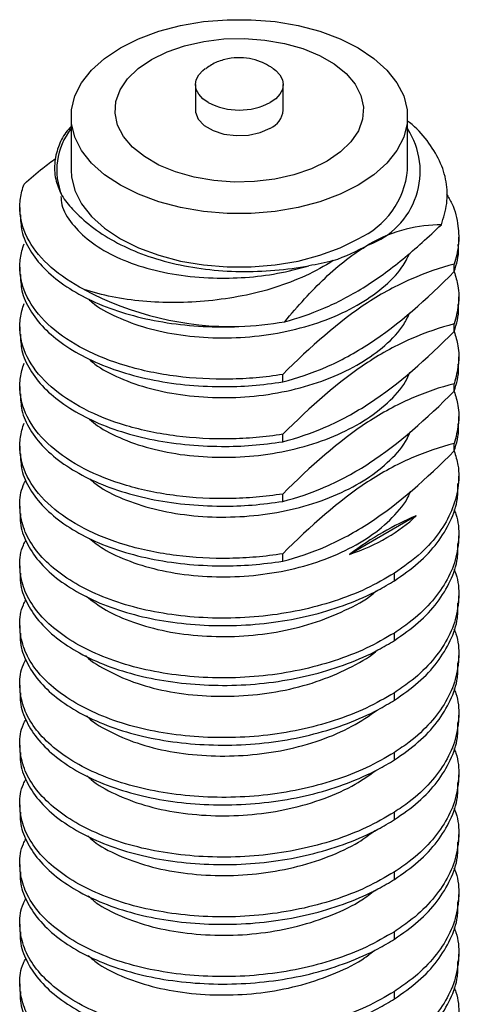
# Model space of a CAD drawing. Header units: millimetres. Extents: x 7 to 1365, y 7 to 1048.
# Tile 12 of 14: x 239 to 245, y 169 to 182. Entities that reach past the tile are written whole.
import ezdxf

# ---------------------------------------------------------------- set-up
doc = ezdxf.new("R2010")
doc.units = ezdxf.units.MM

msp = doc.modelspace()

# ---------------------------------------------------------------- linework, layer by layer
for p, q in [((241.679, 181.459), (241.653, 181.442)), ((241.512, 181.224), (241.512, 180.874)), ((242.712, 180.874), (242.712, 181.224)), ((239.812, 180.787), (239.812, 180.057)), ((244.412, 180.057), (244.412, 180.787)), ((239.112, 179.547), (239.112, 179.445)), ((245.112, 179.037), (245.112, 179.139)), ((239.112, 178.73), (239.112, 178.629)), ((245.052, 178.668), (245.052, 178.77)), ((245.112, 178.22), (245.112, 178.322)), ((239.112, 177.914), (239.112, 177.812)), ((245.052, 177.851), (245.052, 177.953)), ((245.112, 177.404), (245.112, 177.506)), ((242.707, 177.161), (242.707, 177.263)), ((245.052, 177.035), (245.052, 177.137)), ((239.112, 177.097), (239.112, 176.995)), ((245.112, 176.587), (245.112, 176.689)), ((242.707, 176.344), (242.707, 176.446)), ((245.052, 176.218), (245.052, 176.32)), ((239.112, 176.281), (239.112, 176.179)), ((245.112, 175.771), (245.112, 175.872)), ((242.707, 175.528), (242.707, 175.629)), ((239.112, 175.464), (239.112, 175.362)), ((244.53, 175.33), (243.617, 174.803)), ((245.112, 174.954), (245.112, 175.056)), ((242.707, 174.711), (242.707, 174.813)), ((239.112, 174.648), (239.112, 174.546)), ((244.233, 174.444), (244.233, 174.546)), ((245.112, 174.138), (245.112, 174.239)), ((239.112, 173.831), (239.112, 173.729)), ((244.233, 173.627), (244.233, 173.729)), ((245.112, 173.321), (245.112, 173.423)), ((239.112, 173.015), (239.112, 172.913)), ((244.233, 172.811), (244.233, 172.913)), ((245.112, 172.505), (245.112, 172.606)), ((239.112, 172.198), (239.112, 172.096)), ((244.233, 171.994), (244.233, 172.096)), ((245.112, 171.688), (245.112, 171.79)), ((239.112, 171.382), (239.112, 171.28)), ((244.233, 171.178), (244.233, 171.28)), ((245.112, 170.871), (245.112, 170.973)), ((239.112, 170.565), (239.112, 170.463)), ((244.233, 170.361), (244.233, 170.463)), ((245.112, 170.055), (245.112, 170.157)), ((239.112, 169.748), (239.112, 169.647)), ((244.233, 169.545), (244.233, 169.647)), ((245.112, 169.238), (245.112, 169.34)), ((239.112, 168.932), (239.112, 168.83)), ((244.233, 168.728), (244.233, 168.83))]:
    msp.add_line(p, q)
at = {"flags": 128}
for points in [[(240.486, 181.726), (240.734, 181.85), (241.01, 181.953), (241.308, 182.031), (241.623, 182.085), (241.948, 182.112), (242.276, 182.112), (242.601, 182.085), (242.916, 182.031), (243.214, 181.953), (243.49, 181.85), (243.738, 181.726), (243.953, 181.583), (244.131, 181.424), (244.267, 181.251), (244.36, 181.07), (244.406, 180.882), (244.406, 180.693), (244.36, 180.505), (244.267, 180.323), (244.131, 180.151), (243.953, 179.992), (243.738, 179.849)], [(240.91, 181.568), (241.124, 181.673), (241.365, 181.755), (241.627, 181.814), (241.902, 181.848), (242.182, 181.854), (242.461, 181.834), (242.73, 181.788), (242.982, 181.717), (243.211, 181.623), (243.409, 181.508), (243.572, 181.376), (243.696, 181.231), (243.776, 181.075), (243.811, 180.914), (243.799, 180.752), (243.741, 180.594), (243.639, 180.443), (243.496, 180.304), (243.314, 180.18)], [(243.738, 179.849), (243.49, 179.725), (243.214, 179.622), (242.916, 179.543), (242.601, 179.49), (242.276, 179.463), (241.948, 179.463), (241.623, 179.49), (241.308, 179.543), (241.01, 179.622), (240.734, 179.725), (240.486, 179.849), (240.271, 179.992), (240.093, 180.151), (239.957, 180.323), (239.865, 180.505), (239.818, 180.693), (239.818, 180.882), (239.865, 181.07), (239.957, 181.251), (240.093, 181.424), (240.271, 181.583), (240.486, 181.726)], [(243.314, 180.18), (243.1, 180.075), (242.859, 179.992), (242.597, 179.933), (242.322, 179.9), (242.042, 179.893), (241.763, 179.913), (241.494, 179.96), (241.242, 180.031), (241.013, 180.125), (240.815, 180.24), (240.652, 180.371), (240.528, 180.517), (240.448, 180.672), (240.414, 180.833), (240.425, 180.995), (240.483, 181.154), (240.585, 181.305), (240.729, 181.444), (240.91, 181.568)], [(241.688, 180.979), (241.613, 181.032), (241.558, 181.092), (241.524, 181.157), (241.512, 181.224), (241.524, 181.292), (241.558, 181.357), (241.613, 181.417), (241.647, 181.443)], [(242.577, 181.443), (242.611, 181.417), (242.666, 181.357), (242.701, 181.292), (242.712, 181.224), (242.701, 181.157), (242.666, 181.092), (242.611, 181.032), (242.536, 180.979)], [(241.512, 180.874), (241.514, 180.849), (241.55, 180.753), (241.632, 180.666), (241.753, 180.597), (241.902, 180.549), (242.069, 180.528), (242.24, 180.535), (242.4, 180.57), (242.536, 180.629)], [(239.812, 180.057), (239.818, 179.963), (239.865, 179.775), (239.957, 179.593), (240.093, 179.421), (240.271, 179.262), (240.486, 179.118), (240.734, 178.994), (241.01, 178.892), (241.308, 178.813), (241.623, 178.76), (241.948, 178.733), (242.276, 178.733), (242.601, 178.76), (242.916, 178.813), (243.214, 178.892), (243.49, 178.994), (243.738, 179.118)]]:
    msp.add_lwpolyline(points, dxfattribs=at)
for centre, radius, start, end in [((242.112, 181.798), 0.922, 242.6096, 297.3904), ((242.417, 180.9), 0.297, 293.7953, 354.8845), ((240.532, 180.058), 0.915, 141.8614, 202.5173), ((243.519, 180.04), 1.067, 289.7951, 33.1062), ((243.271, 180.165), 1.146, 294.0681, 354.6117), ((242.496, 181.464), 2.794, 288.7798, 299.6871), ((242.025, 182.243), 4.326, 241.9544, 271.0856)]:
    msp.add_arc(centre, radius, start, end)
for points, knots in [([(242.511, 181.483), (242.476, 181.503), (242.394, 181.547), (242.249, 181.585), (242.083, 181.598), (241.913, 181.572), (241.774, 181.525), (241.702, 181.475), (241.679, 181.459)], [0, 0, 0, 0, 0.138234, 0.317554, 0.506833, 0.702779, 0.903311, 1, 1, 1, 1]), ([(242.572, 181.444), (242.559, 181.455), (242.54, 181.47), (242.518, 181.48), (242.511, 181.483)], [0, 0, 0, 0, 0.689371, 1, 1, 1, 1]), ([(239.812, 180.654), (239.788, 180.626), (239.709, 180.537), (239.627, 180.365), (239.576, 180.141), (239.593, 179.914), (239.657, 179.772), (239.687, 179.708)], [0, 0, 0, 0, 0.094028, 0.307941, 0.547166, 0.793384, 1, 1, 1, 1]), ([(244.875, 179.31), (244.905, 179.407), (244.965, 179.6), (244.953, 179.895), (244.864, 180.185), (244.689, 180.458), (244.532, 180.64), (244.421, 180.72), (244.412, 180.727)], [0, 0, 0, 0, 0.198075, 0.396125, 0.59328, 0.790436, 0.983043, 1, 1, 1, 1]), ([(239.172, 179.865), (239.256, 179.941), (239.398, 180.068), (239.544, 180.173), (239.604, 180.216)], [0, 0, 0, 0, 0.591814, 1, 1, 1, 1]), ([(239.991, 178.424), (239.821, 178.513), (239.667, 178.615), (239.412, 178.839), (239.309, 178.961), (239.166, 179.215), (239.126, 179.346), (239.11, 179.541), (239.112, 179.605), (239.13, 179.735), (239.147, 179.8), (239.172, 179.865)], [0, 0, 0, 0, 0.25, 0.25, 0.5, 0.5, 0.75, 0.75, 0.875, 0.875, 1, 1, 1, 1]), ([(239.673, 179.695), (239.676, 179.658), (239.686, 179.529), (239.815, 179.32), (240.051, 179.084), (240.382, 178.881), (240.785, 178.723), (241.249, 178.619), (241.728, 178.574), (242.196, 178.583), (242.641, 178.636), (242.922, 178.71), (243.064, 178.748)], [0, 0, 0, 0, 0.046154, 0.157763, 0.269519, 0.378993, 0.488842, 0.60071, 0.712139, 0.806986, 0.902704, 1, 1, 1, 1]), ([(244.945, 179.732), (244.971, 179.688), (245.056, 179.546), (245.109, 179.307), (245.12, 179.028), (245.075, 178.856), (245.052, 178.77)], [0, 0, 0, 0, 0.142664, 0.464385, 0.732192, 1, 1, 1, 1]), ([(239.119, 179.445), (239.122, 179.371), (239.128, 179.207), (239.241, 178.959), (239.432, 178.71), (239.704, 178.484), (240.042, 178.286), (240.44, 178.125), (240.885, 178.005), (241.366, 177.932), (241.779, 177.908), (242.027, 177.915), (242.107, 177.917)], [0, 0, 0, 0, 0.088029, 0.195667, 0.303305, 0.410964, 0.518622, 0.626262, 0.733902, 0.841545, 0.949188, 1, 1, 1, 1]), ([(239.834, 179.522), (239.91, 179.441), (239.994, 179.363), (240.184, 179.215), (240.289, 179.146), (240.635, 178.956), (240.9, 178.856), (241.489, 178.714), (241.805, 178.675), (242.282, 178.668), (242.442, 178.674), (242.756, 178.701), (242.911, 178.722), (243.064, 178.748)], [0, 0, 0, 0, 0.125, 0.125, 0.25, 0.25, 0.5, 0.5, 0.75, 0.75, 0.875, 0.875, 1, 1, 1, 1]), ([(242.734, 177.984), (242.91, 178.031), (243.089, 178.091), (243.447, 178.244), (243.626, 178.337), (243.987, 178.561), (244.169, 178.693), (244.526, 178.985), (244.701, 179.144), (244.875, 179.31)], [0, 0, 0, 0, 0.25, 0.25, 0.5, 0.5, 0.75, 0.75, 1, 1, 1, 1]), ([(244.875, 179.31), (244.718, 179.308), (244.559, 179.291), (244.228, 179.207), (244.055, 179.138), (243.88, 179.037)], [0, 0, 0, 0, 0.5, 0.5, 1, 1, 1, 1]), ([(242.707, 177.263), (242.586, 177.243), (242.464, 177.228), (242.221, 177.207), (242.101, 177.201), (241.737, 177.195), (241.491, 177.208), (241.013, 177.268), (240.782, 177.316), (240.356, 177.442), (240.161, 177.52), (239.821, 177.696), (239.667, 177.798), (239.412, 178.022), (239.309, 178.145), (239.166, 178.398), (239.126, 178.53), (239.11, 178.724), (239.112, 178.789), (239.13, 178.919), (239.147, 178.984), (239.172, 179.049)], [0, 0, 0, 0, 0.0625, 0.0625, 0.125, 0.125, 0.25, 0.25, 0.375, 0.375, 0.5, 0.5, 0.625, 0.625, 0.75, 0.75, 0.875, 0.875, 0.9375, 0.9375, 1, 1, 1, 1]), ([(242.734, 177.984), (242.912, 178.198), (243.094, 178.4), (243.475, 178.761), (243.677, 178.92), (243.88, 179.037)], [0, 0, 0, 0, 0.5, 0.5, 1, 1, 1, 1]), ([(245.052, 178.668), (245.084, 178.772), (245.121, 178.894), (245.108, 179.018), (245.105, 179.037)], [0, 0, 0, 0, 0.845925, 1, 1, 1, 1]), ([(240.054, 178.291), (240.07, 178.275), (240.166, 178.184), (240.431, 178.045), (240.836, 177.891), (241.307, 177.793), (241.81, 177.754), (242.324, 177.774), (242.83, 177.858), (243.308, 178.002), (243.732, 178.199), (244.081, 178.442), (244.326, 178.685), (244.409, 178.853), (244.44, 178.918)], [0, 0, 0, 0, 0.01817, 0.109502, 0.201698, 0.295347, 0.388386, 0.479448, 0.572166, 0.665859, 0.758457, 0.849557, 0.942689, 1, 1, 1, 1]), ([(243.396, 178.819), (243.277, 178.743), (243.15, 178.674), (242.884, 178.551), (242.742, 178.496), (242.452, 178.404), (242.304, 178.366), (242.001, 178.308), (241.846, 178.285), (241.54, 178.255), (241.388, 178.246), (241.087, 178.244), (240.936, 178.25), (240.505, 178.29), (240.234, 178.344), (239.991, 178.424)], [0, 0, 0, 0, 0.125, 0.125, 0.25, 0.25, 0.375, 0.375, 0.5, 0.5, 0.625, 0.625, 0.75, 0.75, 1, 1, 1, 1]), ([(245.052, 178.77), (244.859, 178.719), (244.663, 178.654), (244.266, 178.481), (244.065, 178.373), (243.472, 177.986), (243.083, 177.638), (242.707, 177.263)], [0, 0, 0, 0, 0.25, 0.25, 0.5, 0.5, 1, 1, 1, 1]), ([(239.119, 178.629), (239.122, 178.555), (239.128, 178.39), (239.241, 178.142), (239.432, 177.893), (239.704, 177.667), (240.042, 177.469), (240.44, 177.308), (240.885, 177.189), (241.366, 177.115), (241.839, 177.09), (242.291, 177.104), (242.568, 177.142), (242.707, 177.161)], [0, 0, 0, 0, 0.078012, 0.173403, 0.268793, 0.364202, 0.45961, 0.555002, 0.650394, 0.745788, 0.841183, 0.920591, 1, 1, 1, 1]), ([(242.707, 177.161), (242.901, 177.211), (243.097, 177.276), (243.494, 177.449), (243.695, 177.558), (244.287, 177.944), (244.676, 178.293), (245.052, 178.668)], [0, 0, 0, 0, 0.25, 0.25, 0.5, 0.5, 1, 1, 1, 1]), ([(245.05, 178.666), (245.07, 178.602), (245.118, 178.452), (245.117, 178.212), (245.074, 178.039), (245.052, 177.953)], [0, 0, 0, 0, 0.27149, 0.635745, 1, 1, 1, 1]), ([(242.707, 176.446), (242.586, 176.426), (242.464, 176.411), (242.221, 176.39), (242.101, 176.384), (241.737, 176.378), (241.491, 176.391), (241.013, 176.452), (240.782, 176.499), (240.356, 176.625), (240.161, 176.703), (239.821, 176.88), (239.667, 176.982), (239.412, 177.206), (239.309, 177.328), (239.166, 177.582), (239.126, 177.713), (239.11, 177.908), (239.112, 177.972), (239.13, 178.102), (239.147, 178.167), (239.172, 178.232)], [0, 0, 0, 0, 0.0625, 0.0625, 0.125, 0.125, 0.25, 0.25, 0.375, 0.375, 0.5, 0.5, 0.625, 0.625, 0.75, 0.75, 0.875, 0.875, 0.9375, 0.9375, 1, 1, 1, 1]), ([(245.052, 177.851), (245.084, 177.955), (245.121, 178.078), (245.108, 178.201), (245.105, 178.22)], [0, 0, 0, 0, 0.8459248, 1, 1, 1, 1]), ([(240.061, 177.471), (240.086, 177.449), (240.194, 177.35), (240.475, 177.208), (240.888, 177.06), (241.365, 176.969), (241.87, 176.937), (242.384, 176.964), (242.889, 177.055), (243.361, 177.206), (243.777, 177.409), (244.116, 177.657), (244.346, 177.894), (244.418, 178.054), (244.443, 178.108)], [0, 0, 0, 0, 0.027495, 0.1185962, 0.2110085, 0.3046352, 0.3974086, 0.4883941, 0.5812742, 0.6748864, 0.767165, 0.8583432, 0.9515808, 1, 1, 1, 1]), ([(245.052, 177.953), (244.859, 177.903), (244.663, 177.838), (244.266, 177.665), (244.065, 177.556), (243.472, 177.17), (243.083, 176.821), (242.707, 176.446)], [0, 0, 0, 0, 0.25, 0.25, 0.5, 0.5, 1, 1, 1, 1]), ([(239.119, 177.812), (239.122, 177.738), (239.128, 177.574), (239.241, 177.326), (239.432, 177.077), (239.704, 176.851), (240.042, 176.653), (240.44, 176.492), (240.885, 176.372), (241.366, 176.298), (241.839, 176.274), (242.291, 176.288), (242.568, 176.325), (242.707, 176.344)], [0, 0, 0, 0, 0.078012, 0.173403, 0.268793, 0.364202, 0.45961, 0.555002, 0.650394, 0.745788, 0.841183, 0.920591, 1, 1, 1, 1]), ([(242.707, 176.344), (242.901, 176.394), (243.097, 176.46), (243.494, 176.633), (243.695, 176.741), (244.287, 177.128), (244.676, 177.476), (245.052, 177.851)], [0, 0, 0, 0, 0.25, 0.25, 0.5, 0.5, 1, 1, 1, 1]), ([(245.05, 177.849), (245.07, 177.785), (245.118, 177.635), (245.117, 177.395), (245.074, 177.223), (245.052, 177.137)], [0, 0, 0, 0, 0.27149, 0.635745, 1, 1, 1, 1]), ([(242.707, 175.629), (242.586, 175.61), (242.464, 175.595), (242.221, 175.574), (242.101, 175.568), (241.737, 175.562), (241.491, 175.575), (241.013, 175.635), (240.782, 175.683), (240.356, 175.809), (240.161, 175.886), (239.821, 176.063), (239.667, 176.165), (239.412, 176.389), (239.309, 176.512), (239.166, 176.765), (239.126, 176.897), (239.11, 177.091), (239.112, 177.156), (239.13, 177.286), (239.147, 177.351), (239.172, 177.415)], [0, 0, 0, 0, 0.0625, 0.0625, 0.125, 0.125, 0.25, 0.25, 0.375, 0.375, 0.5, 0.5, 0.625, 0.625, 0.75, 0.75, 0.875, 0.875, 0.9375, 0.9375, 1, 1, 1, 1]), ([(245.052, 177.035), (245.084, 177.138), (245.121, 177.261), (245.108, 177.384), (245.105, 177.404)], [0, 0, 0, 0, 0.845925, 1, 1, 1, 1]), ([(240.066, 176.653), (240.101, 176.622), (240.222, 176.517), (240.52, 176.371), (240.942, 176.23), (241.423, 176.146), (241.93, 176.121), (242.445, 176.155), (242.946, 176.253), (243.413, 176.411), (243.822, 176.619), (244.151, 176.872), (244.363, 177.102), (244.426, 177.25), (244.444, 177.292)], [0, 0, 0, 0, 0.037379, 0.128448, 0.221174, 0.314874, 0.407478, 0.498586, 0.591725, 0.685352, 0.777409, 0.868863, 0.962303, 1, 1, 1, 1]), ([(245.052, 177.137), (244.859, 177.086), (244.663, 177.021), (244.266, 176.848), (244.065, 176.739), (243.472, 176.353), (243.083, 176.004), (242.707, 175.629)], [0, 0, 0, 0, 0.25, 0.25, 0.5, 0.5, 1, 1, 1, 1]), ([(239.119, 176.996), (239.122, 176.922), (239.128, 176.757), (239.241, 176.509), (239.432, 176.26), (239.704, 176.034), (240.042, 175.836), (240.44, 175.675), (240.885, 175.555), (241.366, 175.482), (241.839, 175.457), (242.291, 175.471), (242.568, 175.509), (242.707, 175.528)], [0, 0, 0, 0, 0.078012, 0.173403, 0.268793, 0.364202, 0.45961, 0.555002, 0.650394, 0.745788, 0.841183, 0.920591, 1, 1, 1, 1]), ([(242.707, 175.528), (242.901, 175.578), (243.097, 175.643), (243.494, 175.816), (243.695, 175.925), (244.287, 176.311), (244.676, 176.66), (245.052, 177.035)], [0, 0, 0, 0, 0.25, 0.25, 0.5, 0.5, 1, 1, 1, 1]), ([(245.05, 177.032), (245.07, 176.969), (245.118, 176.819), (245.117, 176.578), (245.074, 176.406), (245.052, 176.32)], [0, 0, 0, 0, 0.27149, 0.635745, 1, 1, 1, 1]), ([(242.707, 174.813), (242.586, 174.793), (242.464, 174.778), (242.221, 174.757), (242.101, 174.751), (241.737, 174.745), (241.491, 174.758), (241.013, 174.818), (240.782, 174.866), (240.356, 174.992), (240.161, 175.07), (239.821, 175.247), (239.667, 175.348), (239.412, 175.573), (239.309, 175.695), (239.166, 175.949), (239.126, 176.08), (239.11, 176.275), (239.112, 176.339), (239.13, 176.469), (239.147, 176.534), (239.172, 176.599)], [0, 0, 0, 0, 0.0625, 0.0625, 0.125, 0.125, 0.25, 0.25, 0.375, 0.375, 0.5, 0.5, 0.625, 0.625, 0.75, 0.75, 0.875, 0.875, 0.9375, 0.9375, 1, 1, 1, 1]), ([(245.052, 176.218), (245.084, 176.322), (245.121, 176.445), (245.108, 176.568), (245.105, 176.587)], [0, 0, 0, 0, 0.845925, 1, 1, 1, 1]), ([(240.067, 175.836), (240.113, 175.797), (240.248, 175.685), (240.566, 175.536), (240.996, 175.401), (241.482, 175.323), (241.991, 175.305), (242.505, 175.347), (243.004, 175.452), (243.464, 175.617), (243.865, 175.83), (244.184, 176.088), (244.381, 176.31), (244.435, 176.447), (244.447, 176.478)], [0, 0, 0, 0, 0.047873, 0.138872, 0.231765, 0.325391, 0.417683, 0.508874, 0.602125, 0.695621, 0.787312, 0.879003, 0.972499, 1, 1, 1, 1]), ([(245.052, 176.32), (244.859, 176.27), (244.663, 176.205), (244.266, 176.032), (244.065, 175.923), (243.472, 175.537), (243.083, 175.188), (242.707, 174.813)], [0, 0, 0, 0, 0.25, 0.25, 0.5, 0.5, 1, 1, 1, 1]), ([(239.119, 176.179), (239.122, 176.105), (239.128, 175.941), (239.241, 175.693), (239.432, 175.444), (239.704, 175.218), (240.042, 175.019), (240.44, 174.858), (240.885, 174.739), (241.366, 174.665), (241.839, 174.641), (242.291, 174.655), (242.568, 174.692), (242.707, 174.711)], [0, 0, 0, 0, 0.0780124, 0.1734027, 0.2687932, 0.3642015, 0.4596097, 0.5550016, 0.6503937, 0.7457884, 0.8411829, 0.9205914, 1, 1, 1, 1]), ([(242.707, 174.711), (242.901, 174.761), (243.097, 174.826), (243.494, 175), (243.695, 175.108), (244.287, 175.495), (244.676, 175.843), (245.052, 176.218)], [0, 0, 0, 0, 0.25, 0.25, 0.5, 0.5, 1, 1, 1, 1]), ([(245.05, 176.216), (245.07, 176.152), (245.123, 175.985), (245.112, 175.709), (245.029, 175.398), (244.856, 175.1), (244.602, 174.806), (244.361, 174.636), (244.233, 174.546)], [0, 0, 0, 0, 0.107867, 0.281742, 0.455616, 0.629468, 0.80332, 1, 1, 1, 1]), ([(244.233, 174.546), (244.108, 174.473), (243.857, 174.328), (243.416, 174.158), (242.941, 174.031), (242.442, 173.952), (241.934, 173.924), (241.431, 173.944), (240.947, 174.012), (240.496, 174.125), (240.092, 174.282), (239.744, 174.475), (239.465, 174.698), (239.26, 174.944), (239.136, 175.207), (239.101, 175.478), (239.124, 175.687), (239.184, 175.798), (239.198, 175.824)], [0, 0, 0, 0, 0.065379, 0.130759, 0.196143, 0.261526, 0.326922, 0.392317, 0.457701, 0.523086, 0.588485, 0.653884, 0.719268, 0.784653, 0.850048, 0.915444, 0.980829, 1, 1, 1, 1]), ([(244.233, 174.444), (244.347, 174.523), (244.574, 174.682), (244.83, 174.959), (245.008, 175.256), (245.104, 175.53), (245.103, 175.703), (245.102, 175.771)], [0, 0, 0, 0, 0.2150293, 0.4300592, 0.6451027, 0.8601459, 1, 1, 1, 1]), ([(240.064, 175.021), (240.124, 174.973), (240.275, 174.853), (240.613, 174.7), (241.051, 174.572), (241.541, 174.501), (242.052, 174.49), (242.565, 174.54), (243.061, 174.652), (243.514, 174.823), (243.908, 175.041), (244.215, 175.304), (244.399, 175.519), (244.445, 175.645), (244.452, 175.666)], [0, 0, 0, 0, 0.059109, 0.149992, 0.242901, 0.336298, 0.428128, 0.519357, 0.612567, 0.705776, 0.797006, 0.888835, 0.982232, 1, 1, 1, 1]), ([(239.122, 175.362), (239.119, 175.331), (239.109, 175.209), (239.179, 174.998), (239.332, 174.741), (239.568, 174.504), (239.876, 174.292), (240.247, 174.112), (240.672, 173.973), (241.137, 173.877), (241.631, 173.829), (242.138, 173.827), (242.644, 173.876), (243.136, 173.974), (243.597, 174.12), (243.963, 174.282), (244.16, 174.4), (244.233, 174.444)], [0, 0, 0, 0, 0.025076, 0.096771, 0.168455, 0.240138, 0.311837, 0.383537, 0.45522, 0.526904, 0.598599, 0.670294, 0.741978, 0.813663, 0.885347, 0.95703, 1, 1, 1, 1]), ([(245.047, 175.419), (245.056, 175.397), (245.108, 175.273), (245.122, 175.039), (245.08, 174.727), (244.947, 174.42), (244.734, 174.132), (244.488, 173.901), (244.303, 173.776), (244.233, 173.729)], [0, 0, 0, 0, 0.037084, 0.209073, 0.381035, 0.552997, 0.724959, 0.89692, 1, 1, 1, 1]), ([(243.617, 174.803), (243.806, 174.866), (243.976, 174.944), (244.284, 175.122), (244.418, 175.221), (244.53, 175.33)], [0, 0, 0, 0, 0.5, 0.5, 1, 1, 1, 1]), ([(244.233, 173.729), (244.108, 173.657), (243.857, 173.512), (243.416, 173.342), (242.941, 173.215), (242.442, 173.136), (241.934, 173.108), (241.431, 173.128), (240.947, 173.196), (240.496, 173.309), (240.092, 173.465), (239.744, 173.658), (239.465, 173.882), (239.26, 174.128), (239.136, 174.39), (239.102, 174.661), (239.123, 174.866), (239.181, 174.974), (239.192, 174.996)], [0, 0, 0, 0, 0.065564, 0.131129, 0.196697, 0.262266, 0.327846, 0.393426, 0.458995, 0.524564, 0.590148, 0.655732, 0.721302, 0.786871, 0.852451, 0.918032, 0.983601, 1, 1, 1, 1]), ([(244.233, 173.627), (244.347, 173.707), (244.574, 173.866), (244.83, 174.143), (245.008, 174.44), (245.104, 174.714), (245.103, 174.886), (245.102, 174.954)], [0, 0, 0, 0, 0.215029, 0.430059, 0.645103, 0.860146, 1, 1, 1, 1]), ([(239.122, 174.546), (239.119, 174.514), (239.109, 174.392), (239.179, 174.181), (239.332, 173.925), (239.568, 173.687), (239.876, 173.475), (240.247, 173.295), (240.672, 173.157), (241.137, 173.061), (241.631, 173.012), (242.138, 173.011), (242.644, 173.06), (243.136, 173.158), (243.597, 173.304), (243.963, 173.465), (244.16, 173.583), (244.233, 173.627)], [0, 0, 0, 0, 0.025076, 0.096771, 0.168455, 0.240138, 0.311837, 0.383537, 0.45522, 0.526904, 0.598599, 0.670294, 0.741978, 0.813663, 0.885347, 0.95703, 1, 1, 1, 1]), ([(245.047, 174.602), (245.056, 174.58), (245.108, 174.457), (245.122, 174.223), (245.08, 173.91), (244.947, 173.604), (244.734, 173.315), (244.488, 173.084), (244.303, 172.959), (244.233, 172.913)], [0, 0, 0, 0, 0.0370842, 0.2090731, 0.381035, 0.5529973, 0.7249588, 0.89692, 1, 1, 1, 1]), ([(240.02, 174.233), (240.105, 174.167), (240.285, 174.03), (240.661, 173.866), (241.107, 173.744), (241.6, 173.681), (242.112, 173.676), (242.624, 173.733), (243.118, 173.852), (243.559, 174.032), (243.852, 174.185), (243.965, 174.288), (243.981, 174.302)], [0, 0, 0, 0, 0.098856, 0.207855, 0.319315, 0.431069, 0.540665, 0.650262, 0.762015, 0.873476, 0.982475, 1, 1, 1, 1]), ([(244.233, 172.913), (244.108, 172.84), (243.857, 172.695), (243.416, 172.525), (242.941, 172.398), (242.442, 172.319), (241.934, 172.291), (241.431, 172.311), (240.947, 172.379), (240.496, 172.492), (240.092, 172.649), (239.744, 172.842), (239.465, 173.065), (239.26, 173.311), (239.136, 173.574), (239.102, 173.844), (239.123, 174.05), (239.181, 174.158), (239.192, 174.179)], [0, 0, 0, 0, 0.065564, 0.131129, 0.196697, 0.262266, 0.327846, 0.393426, 0.458995, 0.524564, 0.590148, 0.655732, 0.721302, 0.786871, 0.852451, 0.918032, 0.983601, 1, 1, 1, 1]), ([(244.233, 172.811), (244.347, 172.89), (244.574, 173.049), (244.83, 173.326), (245.008, 173.623), (245.104, 173.897), (245.103, 174.07), (245.102, 174.138)], [0, 0, 0, 0, 0.215029, 0.430059, 0.645103, 0.860146, 1, 1, 1, 1]), ([(245.047, 173.786), (245.056, 173.764), (245.108, 173.64), (245.122, 173.406), (245.08, 173.093), (244.947, 172.787), (244.734, 172.498), (244.488, 172.268), (244.303, 172.143), (244.233, 172.096)], [0, 0, 0, 0, 0.037084, 0.209073, 0.381035, 0.552997, 0.724959, 0.89692, 1, 1, 1, 1]), ([(239.122, 173.729), (239.119, 173.698), (239.109, 173.576), (239.179, 173.365), (239.332, 173.108), (239.568, 172.87), (239.876, 172.659), (240.247, 172.479), (240.672, 172.34), (241.137, 172.244), (241.631, 172.196), (242.138, 172.194), (242.644, 172.243), (243.136, 172.341), (243.597, 172.487), (243.963, 172.649), (244.16, 172.767), (244.233, 172.811)], [0, 0, 0, 0, 0.025076, 0.096771, 0.168455, 0.240138, 0.311837, 0.383537, 0.45522, 0.526904, 0.598599, 0.670294, 0.741978, 0.813663, 0.885347, 0.95703, 1, 1, 1, 1]), ([(240.012, 173.42), (240.014, 173.417), (240.09, 173.335), (240.325, 173.201), (240.707, 173.031), (241.164, 172.917), (241.659, 172.86), (242.173, 172.863), (242.683, 172.928), (243.174, 173.054), (243.607, 173.24), (243.884, 173.389), (243.986, 173.484), (243.993, 173.49)], [0, 0, 0, 0, 0.004136, 0.113522, 0.222193, 0.333224, 0.444254, 0.552925, 0.662311, 0.773564, 0.884236, 0.992495, 1, 1, 1, 1]), ([(244.233, 172.096), (244.108, 172.024), (243.857, 171.878), (243.416, 171.709), (242.941, 171.582), (242.442, 171.503), (241.934, 171.475), (241.431, 171.495), (240.947, 171.563), (240.496, 171.676), (240.092, 171.832), (239.744, 172.025), (239.465, 172.249), (239.26, 172.494), (239.136, 172.757), (239.102, 173.028), (239.123, 173.233), (239.181, 173.341), (239.192, 173.363)], [0, 0, 0, 0, 0.065564, 0.131129, 0.196697, 0.262266, 0.327846, 0.393426, 0.458995, 0.524564, 0.590148, 0.655732, 0.721302, 0.786871, 0.852451, 0.918032, 0.983601, 1, 1, 1, 1]), ([(244.233, 171.994), (244.347, 172.074), (244.574, 172.233), (244.83, 172.51), (245.008, 172.806), (245.104, 173.081), (245.103, 173.253), (245.102, 173.321)], [0, 0, 0, 0, 0.215029, 0.430059, 0.645103, 0.860146, 1, 1, 1, 1]), ([(245.047, 172.969), (245.056, 172.947), (245.108, 172.824), (245.122, 172.59), (245.08, 172.277), (244.947, 171.97), (244.734, 171.682), (244.488, 171.451), (244.303, 171.326), (244.233, 171.28)], [0, 0, 0, 0, 0.037084, 0.209073, 0.381035, 0.552997, 0.724959, 0.89692, 1, 1, 1, 1]), ([(239.122, 172.913), (239.119, 172.881), (239.109, 172.759), (239.179, 172.548), (239.332, 172.292), (239.568, 172.054), (239.876, 171.842), (240.247, 171.662), (240.672, 171.523), (241.137, 171.428), (241.631, 171.379), (242.138, 171.378), (242.644, 171.427), (243.136, 171.525), (243.597, 171.671), (243.963, 171.832), (244.16, 171.95), (244.233, 171.994)], [0, 0, 0, 0, 0.0250762, 0.0967714, 0.1684548, 0.2401381, 0.3118374, 0.3835367, 0.4552201, 0.5269037, 0.5985991, 0.6702945, 0.7419785, 0.8136627, 0.8853466, 0.9570303, 1, 1, 1, 1]), ([(240.023, 172.598), (240.033, 172.588), (240.118, 172.5), (240.366, 172.362), (240.758, 172.198), (241.221, 172.091), (241.719, 172.041), (242.233, 172.051), (242.743, 172.123), (243.226, 172.257), (243.659, 172.441), (243.887, 172.599), (243.997, 172.676)], [0, 0, 0, 0, 0.013965, 0.123215, 0.232465, 0.343864, 0.454973, 0.563627, 0.673593, 0.785147, 0.89583, 1, 1, 1, 1]), ([(244.233, 171.28), (244.108, 171.207), (243.857, 171.062), (243.416, 170.892), (242.941, 170.765), (242.442, 170.686), (241.934, 170.658), (241.431, 170.678), (240.947, 170.746), (240.496, 170.859), (240.092, 171.016), (239.744, 171.209), (239.465, 171.432), (239.26, 171.678), (239.136, 171.941), (239.102, 172.211), (239.123, 172.417), (239.181, 172.525), (239.192, 172.546)], [0, 0, 0, 0, 0.065564, 0.131129, 0.196697, 0.262266, 0.327846, 0.393426, 0.458995, 0.524564, 0.590148, 0.655732, 0.721302, 0.786871, 0.852451, 0.918032, 0.983601, 1, 1, 1, 1]), ([(244.233, 171.178), (244.347, 171.257), (244.574, 171.416), (244.83, 171.693), (245.008, 171.99), (245.104, 172.264), (245.103, 172.437), (245.102, 172.505)], [0, 0, 0, 0, 0.215029, 0.430059, 0.645103, 0.860146, 1, 1, 1, 1]), ([(245.047, 172.153), (245.056, 172.131), (245.108, 172.007), (245.122, 171.773), (245.08, 171.46), (244.947, 171.154), (244.734, 170.865), (244.488, 170.635), (244.303, 170.51), (244.233, 170.463)], [0, 0, 0, 0, 0.037084, 0.209073, 0.381035, 0.552997, 0.724959, 0.89692, 1, 1, 1, 1]), ([(239.122, 172.096), (239.119, 172.065), (239.109, 171.943), (239.179, 171.732), (239.332, 171.475), (239.568, 171.237), (239.876, 171.026), (240.247, 170.846), (240.672, 170.707), (241.137, 170.611), (241.631, 170.563), (242.138, 170.561), (242.644, 170.61), (243.136, 170.708), (243.597, 170.854), (243.963, 171.015), (244.16, 171.134), (244.233, 171.178)], [0, 0, 0, 0, 0.025076, 0.096771, 0.168455, 0.240138, 0.311837, 0.383537, 0.45522, 0.526904, 0.598599, 0.670294, 0.741978, 0.813663, 0.885347, 0.95703, 1, 1, 1, 1]), ([(244.233, 170.463), (244.108, 170.391), (243.857, 170.245), (243.416, 170.076), (242.941, 169.949), (242.442, 169.87), (241.934, 169.841), (241.431, 169.861), (240.947, 169.93), (240.496, 170.042), (240.092, 170.199), (239.744, 170.392), (239.465, 170.615), (239.26, 170.861), (239.136, 171.124), (239.102, 171.395), (239.123, 171.6), (239.181, 171.708), (239.192, 171.73)], [0, 0, 0, 0, 0.065564, 0.131129, 0.196697, 0.262266, 0.327846, 0.393426, 0.458995, 0.524564, 0.590148, 0.655732, 0.721302, 0.786871, 0.852451, 0.918032, 0.983601, 1, 1, 1, 1]), ([(240.032, 171.777), (240.05, 171.76), (240.145, 171.665), (240.408, 171.523), (240.81, 171.366), (241.278, 171.265), (241.779, 171.223), (242.294, 171.239), (242.802, 171.319), (243.28, 171.46), (243.684, 171.639), (243.888, 171.786), (243.977, 171.85)], [0, 0, 0, 0, 0.0244348, 0.1341843, 0.244656, 0.3570135, 0.468784, 0.5781174, 0.6892474, 0.8016918, 0.9129663, 1, 1, 1, 1]), ([(244.233, 170.361), (244.347, 170.441), (244.574, 170.6), (244.83, 170.877), (245.008, 171.173), (245.104, 171.447), (245.103, 171.62), (245.102, 171.688)], [0, 0, 0, 0, 0.2150293, 0.4300592, 0.6451027, 0.8601459, 1, 1, 1, 1]), ([(245.047, 171.336), (245.056, 171.314), (245.108, 171.19), (245.122, 170.957), (245.08, 170.644), (244.947, 170.337), (244.734, 170.049), (244.488, 169.818), (244.303, 169.693), (244.233, 169.647)], [0, 0, 0, 0, 0.037084, 0.209073, 0.381035, 0.552997, 0.724959, 0.89692, 1, 1, 1, 1]), ([(239.122, 171.28), (239.119, 171.248), (239.109, 171.126), (239.179, 170.915), (239.332, 170.659), (239.568, 170.421), (239.876, 170.209), (240.247, 170.029), (240.672, 169.89), (241.137, 169.794), (241.631, 169.746), (242.138, 169.745), (242.644, 169.794), (243.136, 169.892), (243.597, 170.038), (243.963, 170.199), (244.16, 170.317), (244.233, 170.361)], [0, 0, 0, 0, 0.025076, 0.096771, 0.168455, 0.240138, 0.311837, 0.383537, 0.45522, 0.526904, 0.598599, 0.670294, 0.741978, 0.813663, 0.885347, 0.95703, 1, 1, 1, 1]), ([(244.233, 169.647), (244.108, 169.574), (243.857, 169.429), (243.416, 169.259), (242.941, 169.132), (242.442, 169.053), (241.934, 169.025), (241.431, 169.045), (240.947, 169.113), (240.496, 169.226), (240.092, 169.383), (239.744, 169.576), (239.465, 169.799), (239.26, 170.045), (239.136, 170.308), (239.102, 170.578), (239.123, 170.784), (239.181, 170.892), (239.192, 170.913)], [0, 0, 0, 0, 0.065564, 0.131129, 0.196697, 0.262266, 0.327846, 0.393426, 0.458995, 0.524564, 0.590148, 0.655732, 0.721302, 0.786871, 0.852451, 0.918032, 0.983601, 1, 1, 1, 1]), ([(240.04, 170.957), (240.066, 170.932), (240.173, 170.831), (240.452, 170.686), (240.862, 170.535), (241.336, 170.441), (241.84, 170.405), (242.354, 170.429), (242.86, 170.515), (243.333, 170.664), (243.712, 170.838), (243.895, 170.975), (243.967, 171.029)], [0, 0, 0, 0, 0.035565, 0.145588, 0.256939, 0.369899, 0.481976, 0.591766, 0.703714, 0.816692, 0.928204, 1, 1, 1, 1]), ([(244.233, 169.545), (244.347, 169.624), (244.574, 169.783), (244.83, 170.06), (245.008, 170.357), (245.104, 170.631), (245.103, 170.804), (245.102, 170.872)], [0, 0, 0, 0, 0.215029, 0.430059, 0.645103, 0.860146, 1, 1, 1, 1]), ([(245.047, 170.519), (245.056, 170.498), (245.108, 170.374), (245.122, 170.14), (245.08, 169.827), (244.947, 169.521), (244.734, 169.232), (244.488, 169.002), (244.303, 168.877), (244.233, 168.83)], [0, 0, 0, 0, 0.037084, 0.209073, 0.381035, 0.552997, 0.724959, 0.89692, 1, 1, 1, 1]), ([(239.122, 170.463), (239.119, 170.431), (239.109, 170.31), (239.179, 170.099), (239.332, 169.842), (239.568, 169.604), (239.876, 169.392), (240.247, 169.213), (240.672, 169.074), (241.137, 168.978), (241.631, 168.93), (242.138, 168.928), (242.644, 168.977), (243.136, 169.075), (243.597, 169.221), (243.963, 169.382), (244.16, 169.5), (244.233, 169.545)], [0, 0, 0, 0, 0.0250762, 0.0967714, 0.1684548, 0.2401381, 0.3118374, 0.3835367, 0.4552201, 0.5269037, 0.5985991, 0.6702945, 0.7419785, 0.8136627, 0.8853466, 0.9570303, 1, 1, 1, 1]), ([(240.044, 170.138), (240.08, 170.106), (240.2, 169.998), (240.497, 169.849), (240.915, 169.705), (241.394, 169.617), (241.9, 169.588), (242.414, 169.619), (242.918, 169.713), (243.385, 169.869), (243.742, 170.038), (243.906, 170.167), (243.963, 170.211)], [0, 0, 0, 0, 0.047471, 0.157585, 0.269508, 0.382755, 0.494824, 0.604892, 0.717348, 0.830542, 0.941981, 1, 1, 1, 1]), ([(244.233, 168.83), (244.108, 168.757), (243.857, 168.612), (243.416, 168.443), (242.941, 168.316), (242.442, 168.236), (241.934, 168.208), (241.431, 168.228), (240.947, 168.296), (240.496, 168.409), (240.092, 168.566), (239.744, 168.759), (239.465, 168.982), (239.26, 169.228), (239.136, 169.491), (239.102, 169.762), (239.123, 169.967), (239.181, 170.075), (239.192, 170.097)], [0, 0, 0, 0, 0.065564, 0.131129, 0.196697, 0.262266, 0.327846, 0.393426, 0.458995, 0.524564, 0.590148, 0.655732, 0.721302, 0.786871, 0.852451, 0.918032, 0.983601, 1, 1, 1, 1]), ([(244.233, 168.728), (244.347, 168.808), (244.574, 168.967), (244.83, 169.244), (245.008, 169.54), (245.104, 169.814), (245.103, 169.987), (245.102, 170.055)], [0, 0, 0, 0, 0.215029, 0.430059, 0.645103, 0.860146, 1, 1, 1, 1]), ([(245.047, 169.703), (245.056, 169.681), (245.108, 169.557), (245.122, 169.324), (245.08, 169.011), (244.947, 168.704), (244.734, 168.416), (244.488, 168.185), (244.303, 168.06), (244.233, 168.014)], [0, 0, 0, 0, 0.037084, 0.209073, 0.381035, 0.552997, 0.724959, 0.89692, 1, 1, 1, 1]), ([(239.122, 169.647), (239.119, 169.615), (239.109, 169.493), (239.179, 169.282), (239.332, 169.026), (239.568, 168.788), (239.876, 168.576), (240.247, 168.396), (240.672, 168.257), (241.137, 168.161), (241.631, 168.113), (242.138, 168.112), (242.644, 168.161), (243.136, 168.259), (243.597, 168.405), (243.963, 168.566), (244.16, 168.684), (244.233, 168.728)], [0, 0, 0, 0, 0.0250762, 0.0967714, 0.1684548, 0.2401381, 0.3118374, 0.3835367, 0.4552201, 0.5269037, 0.5985991, 0.6702945, 0.7419785, 0.8136627, 0.8853466, 0.9570303, 1, 1, 1, 1]), ([(240.045, 169.321), (240.092, 169.281), (240.226, 169.166), (240.542, 169.013), (240.969, 168.875), (241.453, 168.794), (241.961, 168.772), (242.474, 168.811), (242.976, 168.912), (243.436, 169.075), (243.772, 169.239), (243.921, 169.36), (243.964, 169.395)], [0, 0, 0, 0, 0.0603325, 0.170371, 0.2825717, 0.3958045, 0.5075686, 0.617747, 0.7304137, 0.843524, 0.9545933, 1, 1, 1, 1]), ([(244.233, 168.014), (244.108, 167.941), (243.857, 167.796), (243.416, 167.626), (242.941, 167.499), (242.442, 167.42), (241.934, 167.392), (241.431, 167.412), (240.947, 167.48), (240.496, 167.593), (240.092, 167.75), (239.744, 167.943), (239.465, 168.166), (239.26, 168.412), (239.136, 168.675), (239.102, 168.945), (239.123, 169.151), (239.181, 169.259), (239.192, 169.28)], [0, 0, 0, 0, 0.065564, 0.131129, 0.196697, 0.262266, 0.327846, 0.393426, 0.458995, 0.524564, 0.590148, 0.655732, 0.721302, 0.786871, 0.852451, 0.918032, 0.983601, 1, 1, 1, 1]), ([(244.233, 167.912), (244.347, 167.991), (244.574, 168.15), (244.83, 168.427), (245.008, 168.724), (245.104, 168.998), (245.103, 169.17), (245.102, 169.239)], [0, 0, 0, 0, 0.215029, 0.430059, 0.645103, 0.860146, 1, 1, 1, 1]), ([(239.122, 168.83), (239.119, 168.798), (239.109, 168.677), (239.179, 168.466), (239.332, 168.209), (239.568, 167.971), (239.876, 167.759), (240.247, 167.58), (240.672, 167.441), (241.137, 167.345), (241.631, 167.297), (242.138, 167.295), (242.644, 167.344), (243.136, 167.442), (243.597, 167.588), (243.963, 167.749), (244.16, 167.867), (244.233, 167.912)], [0, 0, 0, 0, 0.025076, 0.096771, 0.168455, 0.240138, 0.311837, 0.383537, 0.45522, 0.526904, 0.598599, 0.670294, 0.741978, 0.813663, 0.885347, 0.95703, 1, 1, 1, 1]), ([(245.047, 168.886), (245.056, 168.864), (245.108, 168.741), (245.122, 168.507), (245.08, 168.194), (244.947, 167.888), (244.734, 167.599), (244.488, 167.368), (244.303, 167.244), (244.233, 167.197)], [0, 0, 0, 0, 0.037084, 0.209073, 0.381035, 0.552997, 0.724959, 0.89692, 1, 1, 1, 1])]:
    msp.add_open_spline(points, degree=3, knots=knots)
for points in [[(239.687, 179.708), (239.728, 179.644), (239.777, 179.582), (239.834, 179.522)], [(243.396, 178.819), (243.288, 178.79), (243.177, 178.767), (243.064, 178.748)], [(242.107, 177.917), (242.319, 177.926), (242.528, 177.949), (242.734, 177.984)], [(244.53, 175.33), (244.226, 175.204), (243.922, 175.03), (243.617, 174.803)]]:
    msp.add_open_spline(points, degree=3)

doc.saveas('drawing.dxf')
